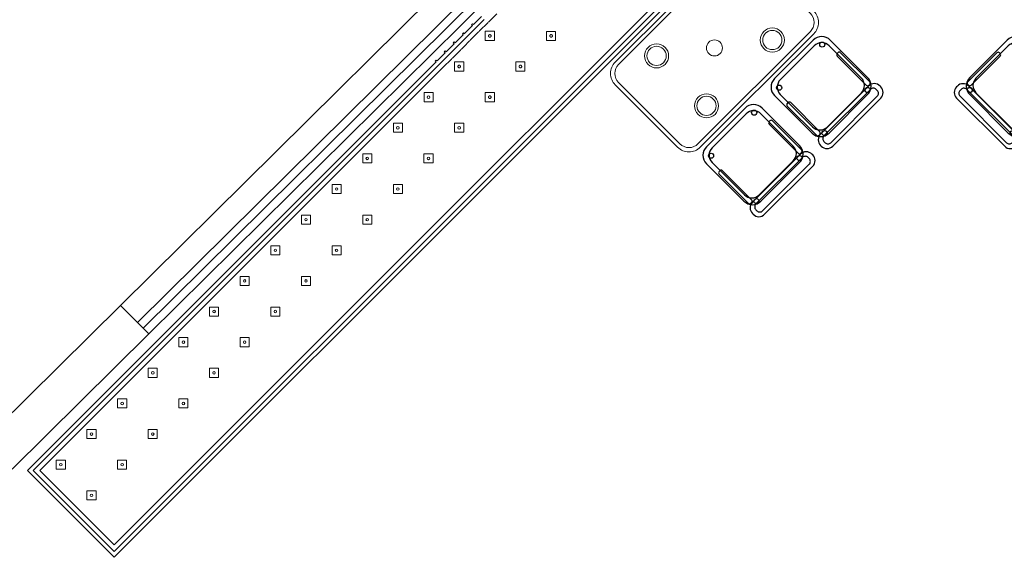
# Model space of a CAD drawing. Header units: metres. Extents: x 2232.4 to 2275.2, y 411.9 to 437.5.
# Tile 13 of 16: x 2262.7 to 2268.8, y 430.9 to 434.2. Entities that reach past the tile are written whole.
import ezdxf

# ---------------------------------------------------------------- set-up
doc = ezdxf.new("R2010")
doc.units = ezdxf.units.M
for name, color, linetype in [('DOOR', 5, 'Continuous'), ('RP_CHAIRS', 7, 'Continuous'), ('WALL NEW', 40, 'Continuous')]:
    doc.layers.add(name, color=color, linetype=linetype)
doc.layers.add('NC_N1_BANQUETTES', color=7, linetype='Continuous', lineweight=13)
doc.layers.add('NC_N1_TABLES', color=7, linetype='Continuous', lineweight=13)

# ---------------------------------------------------------------- blocks, each defined once
blk = doc.blocks.new('RP_MODERN_EXTENDED_TRIANGLE_L')
at = {"color": 0, "linetype": 'Continuous', "lineweight": -2}
for points in [[(0.8, 0.8), (4.1, 0.8), (4.35, 0.8), (7.89, 0.8), (7.89, 0.035), (4.35, 0.035), (4.289, 0.035), (4.289, 0.027), (4.28, 0.027), (4.28, 0.035), (4.209, 0.035), (4.209, 0.027), (4.2, 0.027), (4.2, 0.035), (4.129, 0.035), (4.129, 0.027), (4.12, 0.027), (4.12, 0.035), (4.1, 0.035), (4.049, 0.035), (4.049, 0.027), (4.04, 0.027), (4.04, 0.035), (3.969, 0.035), (3.969, 0.027), (3.96, 0.027), (3.96, 0.035), (3.889, 0.035)], [(0.8, 0.775), (4.1, 0.775), (4.325, 0.775), (7.865, 0.775), (7.865, 0.06), (4.289, 0.06), (4.2865, 0.0599), (4.2845, 0.0596), (4.2825, 0.0599), (4.28, 0.06), (4.209, 0.06), (4.2065, 0.0599), (4.2045, 0.0596), (4.2025, 0.0599), (4.2, 0.06), (4.129, 0.06), (4.1265, 0.0599), (4.1245, 0.0596), (4.1225, 0.0599), (4.12, 0.06), (4.1, 0.06), (4.1, 0.06), (4.049, 0.06), (4.0465, 0.0599), (4.0445, 0.0596), (4.0425, 0.0599), (4.04, 0.06), (3.969, 0.06), (3.9665, 0.0599), (3.9645, 0.0596), (3.9625, 0.0599), (3.96, 0.06), (3.889, 0.06)], [(0.8, 0.745), (4.1, 0.745), (4.295, 0.745), (7.835, 0.745), (7.835, 0.09), (4.295, 0.09), (4.289, 0.09), (4.2845, 0.0898), (4.28, 0.09), (4.209, 0.09), (4.2045, 0.0898), (4.2, 0.09), (4.129, 0.09), (4.1245, 0.0898), (4.12, 0.09), (4.1, 0.09), (4.049, 0.09), (4.0445, 0.0898), (4.04, 0.09), (3.969, 0.09), (3.9645, 0.0898), (3.96, 0.09), (3.889, 0.09), (3.8845, 0.0898), (3.88, 0.09), (3.809, 0.09)]]:
    blk.add_lwpolyline(points, dxfattribs=at)
for points in [[(3.667, 0.387), (3.707, 0.427), (3.667, 0.467), (3.627, 0.427)], [(3.675, 0.427), (3.675, 0.4262), (3.6748, 0.4254), (3.6747, 0.4247), (3.6744, 0.4239), (3.6741, 0.4232), (3.6737, 0.4226), (3.6732, 0.4219), (3.6727, 0.4213), (3.6721, 0.4208), (3.6714, 0.4203), (3.6708, 0.4199), (3.6701, 0.4196), (3.6693, 0.4193), (3.6686, 0.4192), (3.6678, 0.419), (3.667, 0.419), (3.6662, 0.419), (3.6654, 0.4192), (3.6647, 0.4193), (3.6639, 0.4196), (3.6632, 0.4199), (3.6626, 0.4203), (3.6619, 0.4208), (3.6613, 0.4213), (3.6608, 0.4219), (3.6603, 0.4226), (3.6599, 0.4232), (3.6596, 0.4239), (3.6593, 0.4247), (3.6592, 0.4254), (3.659, 0.4262), (3.659, 0.427), (3.659, 0.4278), (3.6592, 0.4286), (3.6593, 0.4293), (3.6596, 0.4301), (3.6599, 0.4308), (3.6603, 0.4314), (3.6608, 0.4321), (3.6613, 0.4327), (3.6619, 0.4332), (3.6626, 0.4337), (3.6632, 0.4341), (3.6639, 0.4344), (3.6647, 0.4347), (3.6654, 0.4348), (3.6662, 0.435), (3.667, 0.435), (3.6678, 0.435), (3.6686, 0.4348), (3.6693, 0.4347), (3.6701, 0.4344), (3.6708, 0.4341), (3.6714, 0.4337), (3.6721, 0.4332), (3.6727, 0.4327), (3.6732, 0.4321), (3.6737, 0.4314), (3.6741, 0.4308), (3.6744, 0.4301), (3.6747, 0.4293), (3.6748, 0.4286), (3.675, 0.4278)], [(3.937, 0.387), (3.977, 0.427), (3.937, 0.467), (3.897, 0.427)], [(3.945, 0.427), (3.945, 0.4262), (3.9448, 0.4254), (3.9447, 0.4247), (3.9444, 0.4239), (3.9441, 0.4232), (3.9437, 0.4226), (3.9432, 0.4219), (3.9427, 0.4213), (3.9421, 0.4208), (3.9414, 0.4203), (3.9408, 0.4199), (3.9401, 0.4196), (3.9393, 0.4193), (3.9386, 0.4192), (3.9378, 0.419), (3.937, 0.419), (3.9362, 0.419), (3.9354, 0.4192), (3.9347, 0.4193), (3.9339, 0.4196), (3.9332, 0.4199), (3.9326, 0.4203), (3.9319, 0.4208), (3.9313, 0.4213), (3.9308, 0.4219), (3.9303, 0.4226), (3.9299, 0.4232), (3.9296, 0.4239), (3.9293, 0.4247), (3.9292, 0.4254), (3.929, 0.4262), (3.929, 0.427), (3.929, 0.4278), (3.9292, 0.4286), (3.9293, 0.4293), (3.9296, 0.4301), (3.9299, 0.4308), (3.9303, 0.4314), (3.9308, 0.4321), (3.9313, 0.4327), (3.9319, 0.4332), (3.9326, 0.4337), (3.9332, 0.4341), (3.9339, 0.4344), (3.9347, 0.4347), (3.9354, 0.4348), (3.9362, 0.435), (3.937, 0.435), (3.9378, 0.435), (3.9386, 0.4348), (3.9393, 0.4347), (3.9401, 0.4344), (3.9408, 0.4341), (3.9414, 0.4337), (3.9421, 0.4332), (3.9427, 0.4327), (3.9432, 0.4321), (3.9437, 0.4314), (3.9441, 0.4308), (3.9444, 0.4301), (3.9447, 0.4293), (3.9448, 0.4286), (3.945, 0.4278)], [(4.207, 0.387), (4.247, 0.427), (4.207, 0.467), (4.167, 0.427)], [(4.215, 0.427), (4.215, 0.4262), (4.2148, 0.4254), (4.2147, 0.4247), (4.2144, 0.4239), (4.2141, 0.4232), (4.2137, 0.4226), (4.2132, 0.4219), (4.2127, 0.4213), (4.2121, 0.4208), (4.2114, 0.4203), (4.2108, 0.4199), (4.2101, 0.4196), (4.2093, 0.4193), (4.2086, 0.4192), (4.2078, 0.419), (4.207, 0.419), (4.2062, 0.419), (4.2054, 0.4192), (4.2047, 0.4193), (4.2039, 0.4196), (4.2032, 0.4199), (4.2026, 0.4203), (4.2019, 0.4208), (4.2013, 0.4213), (4.2008, 0.4219), (4.2003, 0.4226), (4.1999, 0.4232), (4.1996, 0.4239), (4.1993, 0.4247), (4.1992, 0.4254), (4.199, 0.4262), (4.199, 0.427), (4.199, 0.4278), (4.1992, 0.4286), (4.1993, 0.4293), (4.1996, 0.4301), (4.1999, 0.4308), (4.2003, 0.4314), (4.2008, 0.4321), (4.2013, 0.4327), (4.2019, 0.4332), (4.2026, 0.4337), (4.2032, 0.4341), (4.2039, 0.4344), (4.2047, 0.4347), (4.2054, 0.4348), (4.2062, 0.435), (4.207, 0.435), (4.2078, 0.435), (4.2086, 0.4348), (4.2093, 0.4347), (4.2101, 0.4344), (4.2108, 0.4341), (4.2114, 0.4337), (4.2121, 0.4332), (4.2127, 0.4327), (4.2132, 0.4321), (4.2137, 0.4314), (4.2141, 0.4308), (4.2144, 0.4301), (4.2147, 0.4293), (4.2148, 0.4286), (4.215, 0.4278)], [(3.937, 0.117), (3.977, 0.157), (3.937, 0.197), (3.897, 0.157)], [(4.207, 0.117), (4.247, 0.157), (4.207, 0.197), (4.167, 0.157)], [(3.945, 0.157), (3.945, 0.1562), (3.9448, 0.1554), (3.9447, 0.1547), (3.9444, 0.1539), (3.9441, 0.1532), (3.9437, 0.1526), (3.9432, 0.1519), (3.9427, 0.1513), (3.9421, 0.1508), (3.9414, 0.1503), (3.9408, 0.1499), (3.9401, 0.1496), (3.9393, 0.1493), (3.9386, 0.1492), (3.9378, 0.149), (3.937, 0.149), (3.9362, 0.149), (3.9354, 0.1492), (3.9347, 0.1493), (3.9339, 0.1496), (3.9332, 0.1499), (3.9326, 0.1503), (3.9319, 0.1508), (3.9313, 0.1513), (3.9308, 0.1519), (3.9303, 0.1526), (3.9299, 0.1532), (3.9296, 0.1539), (3.9293, 0.1547), (3.9292, 0.1554), (3.929, 0.1562), (3.929, 0.157), (3.929, 0.1578), (3.9292, 0.1586), (3.9293, 0.1593), (3.9296, 0.1601), (3.9299, 0.1608), (3.9303, 0.1614), (3.9308, 0.1621), (3.9313, 0.1627), (3.9319, 0.1632), (3.9326, 0.1637), (3.9332, 0.1641), (3.9339, 0.1644), (3.9347, 0.1647), (3.9354, 0.1648), (3.9362, 0.165), (3.937, 0.165), (3.9378, 0.165), (3.9386, 0.1648), (3.9393, 0.1647), (3.9401, 0.1644), (3.9408, 0.1641), (3.9414, 0.1637), (3.9421, 0.1632), (3.9427, 0.1627), (3.9432, 0.1621), (3.9437, 0.1614), (3.9441, 0.1608), (3.9444, 0.1601), (3.9447, 0.1593), (3.9448, 0.1586), (3.945, 0.1578)], [(4.215, 0.157), (4.215, 0.1562), (4.2148, 0.1554), (4.2147, 0.1547), (4.2144, 0.1539), (4.2141, 0.1532), (4.2137, 0.1526), (4.2132, 0.1519), (4.2127, 0.1513), (4.2121, 0.1508), (4.2114, 0.1503), (4.2108, 0.1499), (4.2101, 0.1496), (4.2093, 0.1493), (4.2086, 0.1492), (4.2078, 0.149), (4.207, 0.149), (4.2062, 0.149), (4.2054, 0.1492), (4.2047, 0.1493), (4.2039, 0.1496), (4.2032, 0.1499), (4.2026, 0.1503), (4.2019, 0.1508), (4.2013, 0.1513), (4.2008, 0.1519), (4.2003, 0.1526), (4.1999, 0.1532), (4.1996, 0.1539), (4.1993, 0.1547), (4.1992, 0.1554), (4.199, 0.1562), (4.199, 0.157), (4.199, 0.1578), (4.1992, 0.1586), (4.1993, 0.1593), (4.1996, 0.1601), (4.1999, 0.1608), (4.2003, 0.1614), (4.2008, 0.1621), (4.2013, 0.1627), (4.2019, 0.1632), (4.2026, 0.1637), (4.2032, 0.1641), (4.2039, 0.1644), (4.2047, 0.1647), (4.2054, 0.1648), (4.2062, 0.165), (4.207, 0.165), (4.2078, 0.165), (4.2086, 0.1648), (4.2093, 0.1647), (4.2101, 0.1644), (4.2108, 0.1641), (4.2114, 0.1637), (4.2121, 0.1632), (4.2127, 0.1627), (4.2132, 0.1621), (4.2137, 0.1614), (4.2141, 0.1608), (4.2144, 0.1601), (4.2147, 0.1593), (4.2148, 0.1586), (4.215, 0.1578)]]:
    blk.add_lwpolyline(points, close=True, dxfattribs=at)
at = {"color": 0, "lineweight": -2}
for points in [[(4.477, 0.387), (4.517, 0.427), (4.477, 0.467), (4.437, 0.427)], [(4.747, 0.387), (4.787, 0.427), (4.747, 0.467), (4.707, 0.427)], [(5.017, 0.387), (5.057, 0.427), (5.017, 0.467), (4.977, 0.427)], [(5.287, 0.387), (5.327, 0.427), (5.287, 0.467), (5.247, 0.427)], [(5.557, 0.387), (5.597, 0.427), (5.557, 0.467), (5.517, 0.427)], [(5.827, 0.387), (5.867, 0.427), (5.827, 0.467), (5.787, 0.427)], [(6.097, 0.387), (6.137, 0.427), (6.097, 0.467), (6.057, 0.427)], [(6.367, 0.387), (6.407, 0.427), (6.367, 0.467), (6.327, 0.427)], [(6.637, 0.387), (6.677, 0.427), (6.637, 0.467), (6.597, 0.427)], [(6.907, 0.387), (6.947, 0.427), (6.907, 0.467), (6.867, 0.427)], [(7.177, 0.387), (7.217, 0.427), (7.177, 0.467), (7.137, 0.427)], [(7.447, 0.387), (7.487, 0.427), (7.447, 0.467), (7.407, 0.427)], [(7.717, 0.387), (7.757, 0.427), (7.717, 0.467), (7.677, 0.427)], [(4.477, 0.117), (4.517, 0.157), (4.477, 0.197), (4.437, 0.157)], [(4.747, 0.117), (4.787, 0.157), (4.747, 0.197), (4.707, 0.157)], [(5.017, 0.117), (5.057, 0.157), (5.017, 0.197), (4.977, 0.157)], [(5.287, 0.117), (5.327, 0.157), (5.287, 0.197), (5.247, 0.157)], [(5.557, 0.117), (5.597, 0.157), (5.557, 0.197), (5.517, 0.157)], [(5.827, 0.117), (5.867, 0.157), (5.827, 0.197), (5.787, 0.157)], [(6.097, 0.117), (6.137, 0.157), (6.097, 0.197), (6.057, 0.157)], [(6.367, 0.117), (6.407, 0.157), (6.367, 0.197), (6.327, 0.157)], [(6.637, 0.117), (6.677, 0.157), (6.637, 0.197), (6.597, 0.157)], [(6.907, 0.117), (6.947, 0.157), (6.907, 0.197), (6.867, 0.157)], [(7.177, 0.117), (7.217, 0.157), (7.177, 0.197), (7.137, 0.157)], [(7.447, 0.117), (7.487, 0.157), (7.447, 0.197), (7.407, 0.157)], [(7.717, 0.117), (7.757, 0.157), (7.717, 0.197), (7.677, 0.157)]]:
    blk.add_lwpolyline(points, close=True, dxfattribs=at)
for centre in [(4.477, 0.427), (4.747, 0.427), (5.017, 0.427), (5.287, 0.427), (5.557, 0.427), (5.827, 0.427), (6.097, 0.427), (6.367, 0.427), (6.637, 0.427), (6.907, 0.427), (7.177, 0.427), (7.447, 0.427), (7.717, 0.427), (4.477, 0.157), (4.747, 0.157), (5.017, 0.157), (5.287, 0.157), (5.557, 0.157), (5.827, 0.157), (6.097, 0.157), (6.367, 0.157), (6.637, 0.157), (6.907, 0.157), (7.177, 0.157), (7.447, 0.157), (7.717, 0.157)]:
    blk.add_circle(centre, 0.008, dxfattribs=at)
blk = doc.blocks.new('RP_MODERN_TABLE_4')
at = {"color": 0}
for points in [[(-0.5, -0.375), (0.5, -0.375, 0.414214), (0.6, -0.275), (0.6, 0.275, 0.414214), (0.5, 0.375), (-0.5, 0.375, 0.414214), (-0.6, 0.275), (-0.6, -0.275, 0.414214)], [(-0.495, -0.35), (0.495, -0.35, 0.414214), (0.575, -0.27), (0.575, 0.27, 0.414214), (0.495, 0.35), (-0.495, 0.35, 0.414214), (-0.575, 0.27), (-0.575, -0.27, 0.414214)]]:
    blk.add_lwpolyline(points, format="xyb", close=True, dxfattribs=at)
for centre, radius in [((-0.29, 0.22), 0.075), ((-0.29, 0.22), 0.06), ((0.29, 0.22), 0.075), ((0.29, 0.22), 0.06), ((0, 0), 0.05), ((-0.29, -0.22), 0.075), ((-0.29, -0.22), 0.06), ((0.29, -0.22), 0.075), ((0.29, -0.22), 0.06)]:
    blk.add_circle(centre, radius, dxfattribs=at)
blk = doc.blocks.new('RP_MODERN_CHAIR')
at = {"color": 0}
for points in [[(-0.212, 0.172), (0.212, 0.172, 0.414214), (0.262, 0.222), (0.262, 0.229, 0.414214), (0.212, 0.279), (-0.212, 0.279, 0.414214), (-0.262, 0.229), (-0.262, 0.222, 0.414214)], [(-0.205, 0.195), (0.205, 0.195, 0.414214), (0.23, 0.22), (0.23, 0.23, 0.414214), (0.205, 0.255), (-0.205, 0.255, 0.414214), (-0.23, 0.23), (-0.23, 0.22, 0.414214)], [(-0.17, -0.275), (0.17, -0.275, 0.414214), (0.245, -0.2), (0.245, 0.13, 0.414214), (0.17, 0.205), (-0.17, 0.205, 0.414214), (-0.245, 0.13), (-0.245, -0.2, 0.414214)], [(-0.223, -0.11), (-0.217, -0.11, 0.414214), (-0.205, -0.098), (-0.205, 0.158, 0.414214), (-0.217, 0.17), (-0.223, 0.17, 0.414214), (-0.235, 0.158), (-0.235, -0.098, 0.414214)], [(-0.15, -0.245), (0.15, -0.245, 0.414214), (0.215, -0.18), (0.215, 0.105, 0.414214), (0.15, 0.17), (-0.15, 0.17, 0.414214), (-0.215, 0.105), (-0.215, -0.18, 0.414214)], [(0.217, -0.11), (0.223, -0.11, 0.414214), (0.235, -0.098), (0.235, 0.158, 0.414214), (0.223, 0.17), (0.217, 0.17, 0.414214), (0.205, 0.158), (0.205, -0.098, 0.414214)]]:
    blk.add_lwpolyline(points, format="xyb", close=True, dxfattribs=at)
for centre in [(-0.19, 0.185), (0.19, 0.185), (-0.19, -0.215), (0.19, -0.215)]:
    blk.add_circle(centre, 0.016, dxfattribs=at)

msp = doc.modelspace()

# ---------------------------------------------------------------- linework, layer by layer
at = {"layer": 'DOOR'}
for p, q in [((2263.2804, 432.4208), (2267.1195, 436.2183)), ((2263.3859, 432.3141), (2267.225, 436.1117)), ((2263.4211, 432.2786), (2267.2602, 436.0761)), ((2263.4562, 432.243), (2267.2953, 436.0406))]:
    msp.add_line(p, q, dxfattribs=at)
at = {"layer": 'WALL NEW'}
for p, q in [((2263.2804, 432.4208), (2262.4286, 431.5781)), ((2263.2804, 432.4208), (2263.4562, 432.243)), ((2263.4562, 432.243), (2262.6044, 431.4004))]:
    msp.add_line(p, q, dxfattribs=at)

# ---------------------------------------------------------------- block references
at = {"layer": 'NC_N1_BANQUETTES', "linetype": 'Continuous', "rotation": 224.9851542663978}
msp.add_blockref('RP_MODERN_EXTENDED_TRIANGLE_L', (2268.2559, 436.9946), dxfattribs=at)
at = {"layer": 'NC_N1_TABLES', "linetype": 'Continuous', "rotation": 224.9851542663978}
msp.add_blockref('RP_MODERN_TABLE_4', (2266.9823, 434.0251), dxfattribs=at)
at = {"layer": 'RP_CHAIRS', "linetype": 'Continuous'}
for p, rotation in [((2267.6717, 433.7598), 224.9851542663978), ((2268.8384, 433.7595), 494.9851542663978), ((2267.2473, 433.3356), 224.9851542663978)]:
    msp.add_blockref('RP_MODERN_CHAIR', p, dxfattribs=dict(at, rotation=rotation))

doc.saveas('drawing.dxf')
